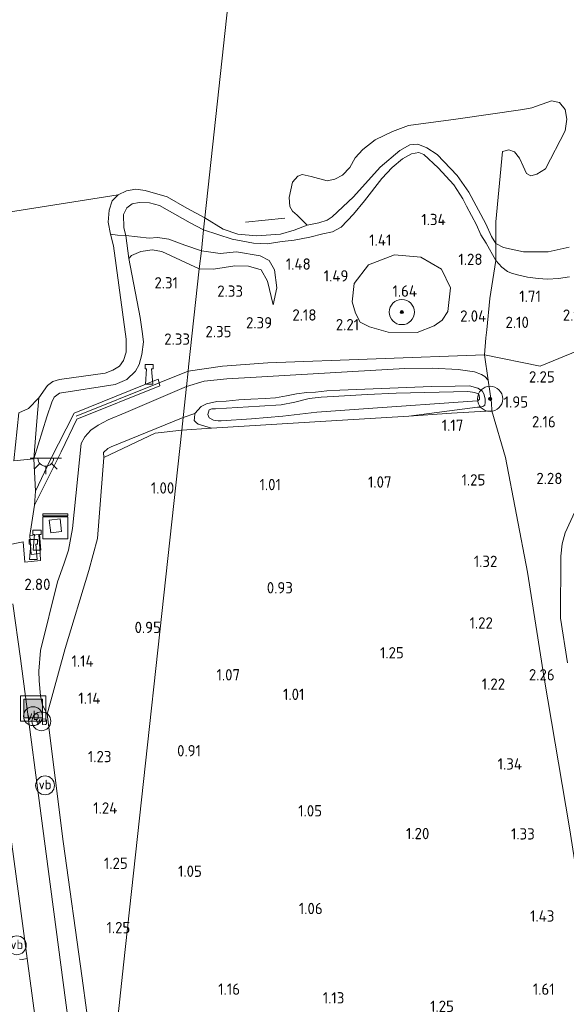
# Model space of a CAD drawing. Extents: x 130905 to 137824, y 412333 to 417928.
# Tile 21 of 256: x 131668 to 131755, y 413448 to 413605. Entities that reach past the tile are written whole.
import ezdxf
from ezdxf.enums import TextEntityAlignment as Align

# ---------------------------------------------------------------- set-up
doc = ezdxf.new("R2010")
doc.units = 0
for name, color, linetype, lineweight in [('B-ME-GR-BOOM-S', 90, 'Continuous', 25), ('B-ME-GR-GRAS-GV', 60, 'Continuous', 13), ('B-ME-GR-RIET-GV', 120, 'Continuous', 13), ('B-ME-GR-STRUIK-GV', 90, 'Continuous', 13), ('B-ME-GW-OPHOGING_KRUIN-G', 90, 'Continuous', 18), ('B-ME-GW-TALUD_KRUIN-G', 90, 'Continuous', 18), ('B-ME-GW-TALUD_TEEN-G', 90, 'Continuous', 18), ('B-ME-IE-MEUBILAIR_WATERWEGMEUBILAIR-S', 150, 'Continuous', 25), ('B-ME-IE-MEUBILAIR_WATERWEGMEUBILAIR_AFMEERCONSTRUCTIE-G', 150, 'Continuous', 18), ('B-ME-IE-MEUBILAIR_WEGMEUBILAIR-S', 7, 'Continuous', 25), ('B-ME-IE-TERREINAFSCHEIDING_DOORGANG-G', 210, 'Continuous', 18), ('B-ME-IE-TERREINAFSCHEIDING_KUNSTMATIG_HEKWERK-G', 20, 'IE-TERREINAFSCHEIDING-KUNSTMATIG', 18), ('B-ME-KL-DATA-S', 90, 'Continuous', 25), ('B-ME-KL-ET_LS_OV_LICHTPUNT-S', 190, 'Continuous', 25), ('B-ME-OB-BEKLEDING_STEEN-GV', 30, 'Continuous', 18), ('B-ME-OB-BEKLEDING_STORTSTEEN-GV', 30, 'Continuous', 18), ('B-ME-OB-OEVERVOORZIENING-G', 7, 'Continuous', 18), ('B-ME-OG-WATER_HAVEN-GV', 170, 'Continuous', 18), ('B-ME-OG-WATER_RIVIER-GV', 130, 'Continuous', 18), ('B-ME-OG-WATER_SLOOT-G', 120, 'Continuous', 18), ('B-ME-OG-WATER_SLOOT-GV', 120, 'Continuous', 18), ('B-ME-VH-VERHARDING_ASFALT-GV', 252, 'Continuous', 18), ('B-ME-VH-VERHARDING_BETON-GV', 252, 'Continuous', 18), ('B-ME-VH-VERHARDING_HALFVERHARDING-GV', 252, 'Continuous', 18), ('B-ME-VH-VERHARDING_TEGEL-GV', 252, 'Continuous', 18), ('X-XX-AL-HOOGTELABEL-S', 7, 'Continuous', 25)]:
    doc.layers.add(name, color=color, linetype=linetype, lineweight=lineweight)
doc.styles.add('NLCS-ISO', font='NLCS-ISO.ttf')
doc.styles.add('NLCS-ISO-ANNOTATIVE-T18', font='NLCS-ISO.ttf', dxfattribs={"height": 1.8})
doc.linetypes.add('IE-TERREINAFSCHEIDING-KUNSTMATIG', pattern='A,4,[82,NLCS.SHX,S=0.75,R=90,X=0,Y=0],4,-2', length=10)

# ---------------------------------------------------------------- blocks, each defined once
blk = doc.blocks.new('SAL-HOOGTELABEL-SO')
at = {"color": 0, "linetype": 'ByBlock', "lineweight": -2, "style": 'NLCS-ISO-ANNOTATIVE-T18'}
blk.add_attdef('HOOGTE', text='', height=1.8, dxfattribs=at).set_placement((2.79, 0), align=Align.RIGHT)
blk = doc.blocks.new('SGR-BOOM_01-SO')
at = {"linetype": 'ByBlock', "lineweight": 18}
h = blk.add_hatch(color=0, dxfattribs=at)
h.dxf.hatch_style = 1
edge = h.paths.add_edge_path()
edge.add_arc((0, 0), 0.25, 0, 360)
at = {"color": 0, "linetype": 'ByBlock', "lineweight": 18}
for radius in [2, 0.25]:
    blk.add_circle((0, 0), radius, dxfattribs=at)
blk = doc.blocks.new('SKL-DATA_KAST-SO')
at = {"color": 0, "linetype": 'ByBlock', "lineweight": 18}
for points in [[(-2, 2), (2, 2), (2, 1.68), (-2, 1.68)], [(-2, 1.52), (2, 1.52), (2, -2), (-2, -2)]]:
    blk.add_lwpolyline(points, close=True, dxfattribs=at)
blk = doc.blocks.new('SIE-WEG_AFVALBAK-SO')
at = {"linetype": 'ByBlock', "lineweight": 18}
h = blk.add_hatch(color=0, dxfattribs=at)
h.dxf.hatch_style = 1
h.paths.add_polyline_path([(-1.5, -1.5), (1.5, -1.5), (1.5, 1.5), (-1.5, 1.5)])
at = {"color": 0, "linetype": 'ByBlock', "lineweight": 18}
for points in [[(-2, -2), (2, -2), (2, 2), (-2, 2)], [(-1.5, -1.5), (1.5, -1.5), (1.5, 1.5), (-1.5, 1.5)]]:
    blk.add_lwpolyline(points, close=True, dxfattribs=at)
blk = doc.blocks.new('SIE-WATER_BOLDER-SO')
at = {"color": 0, "linetype": 'ByBlock', "lineweight": 18}
blk.add_lwpolyline([(0.4, 0.87), (0.6, -1.59), (-0.6, -1.59), (-0.4, 0.87), (-0.65, 0.87), (-0.65, 1.59), (0.65, 1.59), (0.65, 0.87)], close=True, dxfattribs=at)
blk = doc.blocks.new('SIE-WEG_PAAL_VERKEERSBORD-SO')
at = {"color": 0, "linetype": 'ByBlock', "lineweight": 18}
blk.add_circle((0, 0), 1.5, dxfattribs=at)
at = {"color": 0, "linetype": 'ByBlock', "lineweight": 18, "style": 'NLCS-ISO'}
blk.add_text('vb', height=1.5, dxfattribs=at).set_placement((0, 0.13), align=Align.MIDDLE_CENTER)
blk = doc.blocks.new('SKL-ET_OV_LICHTPUNT-SO')
at = {"color": 0, "linetype": 'ByBlock', "lineweight": 18}
for points in [[(-1.25, 0), (-2.5, 0)], [(1.25, 0), (2.5, 0)], [(-0.92, -0.85), (-1.83, -1.7)], [(0, -1.25), (0, -2.5)], [(0.92, -0.85), (1.83, -1.7)]]:
    blk.add_lwpolyline(points, dxfattribs=at)
blk.add_lwpolyline([(0, 0), (1.25, 0, -1), (-1.25, 0)], format="xyb", close=True, dxfattribs=at)

msp = doc.modelspace()

# ---------------------------------------------------------------- linework, layer by layer
at = {"layer": 'B-ME-GR-GRAS-GV'}
for points in [[(131741.909, 413569.551, 1.084), (131743.451, 413566.799, 1.252), (131742.478, 413560.761, 1.685), (131741.996, 413555.79, 2.153), (131741.86, 413554.517, 2.23), (131741.62, 413551.809, 2.162), (131742.236, 413547.748, 2.072), (131741.677, 413548.339, 2.149), (131741.138, 413548.643, 2.153), (131740.066, 413549.108, 2.171), (131737.457, 413549.444, 2.173), (131733.392, 413549.66, 2.164), (131728.969, 413549.601, 2.194), (131720.732, 413549.134, 2.189), (131705.341, 413548.221, 2.226), (131700.698, 413547.976, 2.217), (131697.071, 413547.612, 2.208), (131694.272, 413546.758, 2.1), (131694.521, 413549.179, 2.11), (131694.61, 413549.872, 2.137), (131696.317, 413565.466, 1.966), (131698.584, 413565.436, 2.016), (131701.947, 413565.95, 2.079), (131704.111, 413565.9, 2.079), (131706.127, 413565.328, 2.104), (131707.155, 413563.503, 2.129), (131708.058, 413559.733, 2.229), (131708.646, 413562.431, 1.791), (131708.257, 413565.29, 1.616), (131707.426, 413566.813, 1.491), (131705.962, 413567.532, 1.391), (131702.227, 413568.166, 1.454), (131699.622, 413567.896, 1.441), (131696.645, 413568.322, 1.252), (131696.976, 413571.67, 1.225), (131701.528, 413570.184, 1.243), (131704.937, 413569.537, 1.174), (131707.159, 413569.458, 1.217), (131708.421, 413569.653, 1.352), (131709.478, 413569.817, 1.229), (131711.381, 413570.056, 1.203), (131713.867, 413570.533, 1.265), (131715.925, 413571.021, 1.374), (131717.503, 413571.362, 1.281), (131718.836, 413572.082, 1.365), (131720.817, 413574.154, 1.318), (131722.581, 413576.276, 1.268), (131725.307, 413579.834, 1.371), (131726.969, 413581.577, 1.222), (131728.62, 413582.99, 1.154), (131730.053, 413583.779, 1.068), (131731.212, 413583.99, 1.03), (131731.981, 413583.635, 0.98), (131734.267, 413581.536, 0.948), (131736.756, 413578.829, 0.953), (131738.186, 413576.62, 1.087), (131738.754, 413575.451, 1.11), (131740.344, 413572.48, 1.031), (131741.069, 413570.897, 1.057)], [(131696.976, 413571.67, 1.225), (131696.645, 413568.322, 1.252), (131694, 413569.216, 1.402), (131691.492, 413570.175, 1.427), (131689.652, 413570.434, 1.415), (131688.363, 413570.362, 1.39), (131684.65, 413570.778, 1.598), (131684.314, 413571.971, 1.485), (131684.255, 413574.099, 1.325), (131684.805, 413575.203, 1.313), (131685.651, 413575.799, 1.263), (131686.75, 413576.035, 1.225), (131688.423, 413575.95, 1.175), (131689.987, 413575.561, 1.113), (131694.857, 413572.814, 1.275)], [(131684.65, 413570.778, 1.598), (131688.363, 413570.362, 1.39), (131689.652, 413570.434, 1.415), (131691.492, 413570.175, 1.427), (131694, 413569.216, 1.402), (131696.645, 413568.322, 1.252), (131696.317, 413565.466, 1.966), (131690.355, 413568.252, 2.125), (131688.828, 413568.479, 2.125), (131687.036, 413568.211, 2.133), (131685.545, 413567.62, 1.954), (131685.111, 413567.106, 1.941)], [(131696.645, 413568.322, 1.252), (131699.622, 413567.896, 1.441), (131702.227, 413568.166, 1.454), (131705.962, 413567.532, 1.391), (131707.426, 413566.813, 1.491), (131708.257, 413565.29, 1.616), (131708.646, 413562.431, 1.791), (131708.058, 413559.733, 2.229), (131707.155, 413563.503, 2.129), (131706.127, 413565.328, 2.104), (131704.111, 413565.9, 2.079), (131701.947, 413565.95, 2.079), (131698.584, 413565.436, 2.016), (131696.317, 413565.466, 1.966)], [(131720.605, 413560.227, 1.792), (131721.121, 413558.414, 2.055), (131721.897, 413557.005, 2.205), (131723.36, 413556.23, 2.192), (131726.316, 413555.398, 2.392), (131730.941, 413555.324, 2.217), (131733.621, 413556.389, 2.155), (131734.908, 413557.305, 1.967), (131735.817, 413558.663, 1.767), (131736.259, 413562.448, 1.567), (131734.824, 413565.433, 1.467), (131731.53, 413567.345, 1.43), (131727.333, 413567.705, 1.405), (131723.205, 413566.126, 1.405), (131720.913, 413563.16, 1.605)], [(131742.236, 413547.748, 2.072), (131742.725, 413544.145, 1.909), (131742.817, 413542.908, 1.846), (131736.398, 413542.534, 1.371), (131729.636, 413542.053, 1.163), (131740.537, 413543.484, 1.258), (131740.916, 413543.496, 1.258), (131741.355, 413543.571, 1.253), (131741.688, 413543.811, 1.253), (131741.735, 413544.197, 1.244), (131741.726, 413544.753, 1.203), (131741.586, 413545.448, 1.199), (131741.296, 413546.013, 1.19), (131740.56, 413546.514, 1.185), (131739.28, 413546.863, 1.154), (131736.999, 413546.82, 1.045), (131733.227, 413546.734, 1.036), (131718.667, 413546.18, 1.027), (131716.567, 413546.087, 1.031), (131714.756, 413545.839, 1.031), (131713.427, 413545.792, 0.994), (131711.739, 413545.595, 1.061), (131710.182, 413545.261, 1.04), (131708.43, 413544.933, 0.995), (131706.799, 413544.854, 1.065), (131704.522, 413544.755, 1.106), (131702.59, 413544.649, 1.135), (131700.595, 413544.449, 1.018), (131699.094, 413544.398, 1.018), (131697.474, 413544.008, 1.018), (131696.596, 413543.586, 1.018), (131695.605, 413542.438, 0.918), (131693.736, 413541.815, 0.82), (131694.272, 413546.758, 2.1), (131697.071, 413547.612, 2.208), (131700.698, 413547.976, 2.217), (131705.341, 413548.221, 2.226), (131720.732, 413549.134, 2.189), (131728.969, 413549.601, 2.194), (131733.392, 413549.66, 2.164), (131737.457, 413549.444, 2.173), (131740.066, 413549.108, 2.171), (131741.138, 413548.643, 2.153), (131741.677, 413548.339, 2.149)], [(131675.01, 413505.092, 1.221), (131672.15, 413494.626, 2.14), (131671.397, 413496.069, 2.336), (131671.054, 413497.533, 2.385), (131670.867, 413499.957, 2.384), (131670.802, 413501.479, 2.352), (131671.088, 413504.781, 2.38), (131673.755, 413515.663, 2.545), (131674.793, 413518.475, 2.478), (131675.503, 413520.748, 2.428), (131676.168, 413524.148, 2.458), (131677.553, 413537.674, 2.211), (131678.144, 413538.765, 2.186), (131679.073, 413539.825, 2.149), (131680.225, 413540.606, 2.133), (131681.817, 413541.46, 2.124), (131684.64, 413542.644, 2.124), (131694.272, 413546.758, 2.1), (131693.736, 413541.815, 0.82), (131682.317, 413537.143, 1.075), (131681.759, 413536.895, 1.079), (131681.088, 413536.261, 1.083), (131681.166, 413535.463, 1.141), (131680.141, 413522.595, 1.148), (131678.774, 413517.495, 1.132)], [(131741.296, 413546.013, 1.19), (131741.586, 413545.448, 1.199), (131741.726, 413544.753, 1.203), (131741.735, 413544.197, 1.244), (131741.688, 413543.811, 1.253), (131741.355, 413543.571, 1.253), (131740.916, 413543.496, 1.258), (131740.537, 413543.484, 1.258), (131729.636, 413542.053, 1.163), (131716.435, 413541.223, 1.059), (131698.258, 413540.126, 0.977), (131696.128, 413540.791, 0.905), (131695.841, 413541.006, 0.909), (131695.521, 413541.356, 0.9), (131695.533, 413541.714, 0.918), (131695.605, 413542.438, 0.918), (131696.596, 413543.586, 1.018), (131697.474, 413544.008, 1.018), (131699.094, 413544.398, 1.018), (131700.595, 413544.449, 1.018), (131702.59, 413544.649, 1.135), (131704.522, 413544.755, 1.106), (131706.799, 413544.854, 1.065), (131708.43, 413544.933, 0.995), (131710.182, 413545.261, 1.04), (131711.739, 413545.595, 1.061), (131713.427, 413545.792, 0.994), (131714.756, 413545.839, 1.031), (131716.567, 413546.087, 1.031), (131718.667, 413546.18, 1.027), (131733.227, 413546.734, 1.036), (131736.999, 413546.82, 1.045), (131739.28, 413546.863, 1.154), (131740.56, 413546.514, 1.185)], [(131698.566, 413541.404, 0.642), (131699.333, 413541.292, 0.642), (131699.769, 413541.295, 0.642), (131704.584, 413541.627, 0.642), (131709.563, 413542.057, 0.642), (131715.004, 413542.651, 0.642), (131723.174, 413543.27, 0.642), (131739.728, 413544.4, 0.642), (131740.57, 413544.503, 0.642), (131740.824, 413544.728, 0.642), (131740.866, 413545.015, 0.642), (131740.735, 413545.532, 0.642), (131740.105, 413545.827, 0.642), (131739.015, 413545.971, 0.642), (131727.578, 413545.689, 0.642), (131722.984, 413545.484, 0.642), (131717.599, 413545.172, 0.642), (131715.657, 413545.068, 0.642), (131713.76, 413544.824, 0.642), (131711.503, 413544.256, 0.642), (131709.346, 413543.815, 0.642), (131705.882, 413543.631, 0.642), (131698.899, 413543.203, 0.642), (131698.32, 413543.188, 0.642), (131697.9, 413543.02, 0.642), (131697.646, 413542.307, 0.642), (131697.897, 413541.774, 0.642)], [(131689.326, 413539.34, 0.876), (131681.166, 413535.463, 1.141), (131681.088, 413536.261, 1.083), (131681.759, 413536.895, 1.079), (131682.317, 413537.143, 1.075), (131693.736, 413541.815, 0.82), (131693.518, 413539.809, 0.791)], [(131698.258, 413540.126, 0.977), (131693.518, 413539.809, 0.791), (131693.736, 413541.815, 0.82), (131695.605, 413542.438, 0.918), (131695.533, 413541.714, 0.918), (131695.521, 413541.356, 0.9), (131695.841, 413541.006, 0.909), (131696.128, 413540.791, 0.905)], [(131684.285, 413454.748, 1.184), (131681.215, 413425.991, 2.188), (131680.44, 413432.271, 2.221), (131677.681, 413452.618, 2.335), (131674.693, 413474.36, 2.307), (131672.15, 413494.626, 2.14), (131675.01, 413505.092, 1.221), (131678.774, 413517.495, 1.132), (131680.141, 413522.595, 1.148), (131681.166, 413535.463, 1.141), (131689.326, 413539.34, 0.876), (131693.518, 413539.809, 0.791)], [(131672.475, 413525.472, 2.465), (131672.719, 413523.505, 2.489), (131674.421, 413523.716, 2.481), (131674.177, 413525.682, 2.449)]]:
    msp.add_polyline3d(points, close=True, dxfattribs=at)
for points in [[(131755.137, 413564.204, 1.565), (131753.384, 413563.936, 1.556), (131751.641, 413563.822, 1.502), (131750.158, 413563.951, 1.479), (131748.45, 413564.152, 1.484), (131746.858, 413564.505, 1.529), (131745.936, 413564.791, 1.52), (131745.295, 413565.059, 1.457), (131744.38, 413565.736, 1.434), (131743.451, 413566.799, 1.252), (131743.458, 413569.491, 0.9), (131744.652, 413568.871, 0.9), (131747.86, 413568.158, 0.9), (131751.769, 413568.169, 0.9), (131755.069, 413568.935, 0.9)], [(131665.478, 413521.492, 2.345), (131668.331, 413522.035, 2.502), (131668.606, 413518.811, 2.627), (131671.096, 413519.059, 2.635), (131671.019, 413520.184, 2.637), (131670.813, 413523.196, 2.643), (131669.367, 413523.064, 2.542), (131670.1, 413527.871, 2.324), (131674.381, 413536.374, 2.25), (131676.869, 413541.573, 2.233), (131690.053, 413546.874, 2.176), (131689.931, 413547.343, 2.167), (131689.78, 413547.925, 2.157), (131676.421, 413542.54, 2.212), (131672.662, 413535.14, 2.282), (131670.301, 413530.131, 2.315), (131670.035, 413535.238, 1.877), (131672.094, 413541.932, 2.067), (131672.874, 413544.285, 1.923), (131673.268, 413545.062, 1.923), (131674.103, 413545.68, 1.81), (131682.917, 413547.086, 2.012), (131684.79, 413547.897, 1.891), (131686.179, 413549.194, 1.895), (131686.751, 413550.246, 2.033), (131687.205, 413551.841, 2.078), (131687.439, 413553.878, 2.05), (131687.251, 413555.529, 2.071), (131686.906, 413557.722, 2.101), (131685.111, 413567.106, 1.941), (131685.545, 413567.62, 1.954), (131687.036, 413568.211, 2.133), (131688.828, 413568.479, 2.125), (131690.355, 413568.252, 2.125), (131696.317, 413565.466, 1.966), (131694.61, 413549.872, 2.137), (131694.521, 413549.179, 2.11), (131694.272, 413546.758, 2.1), (131684.64, 413542.644, 2.124), (131681.817, 413541.46, 2.124), (131680.225, 413540.606, 2.133), (131679.073, 413539.825, 2.149), (131678.144, 413538.765, 2.186), (131677.553, 413537.674, 2.211), (131676.168, 413524.148, 2.458), (131675.503, 413520.748, 2.428), (131674.793, 413518.475, 2.478), (131673.755, 413515.663, 2.545), (131671.088, 413504.781, 2.38), (131670.802, 413501.479, 2.352), (131670.867, 413499.957, 2.384), (131671.054, 413497.533, 2.385), (131671.397, 413496.069, 2.336), (131672.15, 413494.626, 2.14), (131674.693, 413474.36, 2.307), (131677.681, 413452.618, 2.335), (131680.44, 413432.271, 2.221)], [(131755.152, 413476.58, 2.407), (131751.115, 413500.341, 2.336), (131748.449, 413517.219, 2.213), (131744.984, 413535.453, 2.217), (131742.817, 413542.908, 1.846), (131742.725, 413544.145, 1.909), (131742.236, 413547.748, 2.072), (131741.62, 413551.809, 2.162), (131741.86, 413554.517, 2.23), (131741.996, 413555.79, 2.153), (131742.478, 413560.761, 1.685), (131743.451, 413566.799, 1.252), (131744.38, 413565.736, 1.434), (131745.295, 413565.059, 1.457), (131745.936, 413564.791, 1.52), (131746.858, 413564.505, 1.529), (131748.45, 413564.152, 1.484), (131750.158, 413563.951, 1.479), (131751.641, 413563.822, 1.502), (131753.384, 413563.936, 1.556), (131755.137, 413564.204, 1.565)], [(131681.215, 413425.991, 2.188), (131684.285, 413454.748, 1.184), (131693.518, 413539.809, 0.791), (131698.258, 413540.126, 0.977), (131716.435, 413541.223, 1.059), (131729.636, 413542.053, 1.163), (131736.398, 413542.534, 1.371), (131742.817, 413542.908, 1.846), (131744.984, 413535.453, 2.217), (131748.449, 413517.219, 2.213), (131751.115, 413500.341, 2.336), (131755.152, 413476.58, 2.407)], [(131754.818, 413502.811, 2.189), (131753.695, 413509.931, 2.18), (131753.757, 413519.789, 2.14), (131753.989, 413521.725, 2.108), (131754.435, 413523.506, 2.004), (131757.15, 413529.367, 1.886)], [(131757.15, 413529.367, 1.886), (131754.435, 413523.506, 2.004), (131753.989, 413521.725, 2.108), (131753.757, 413519.789, 2.14), (131753.695, 413509.931, 2.18), (131754.818, 413502.811, 2.189)], [(131676.292, 413439.936, 2.574), (131671.962, 413472.395, 2.554), (131667.899, 413503.482, 2.505), (131666.664, 413512.17, 2.611)], [(131665.78, 413479.463, 2.615), (131667.907, 413463.731, 2.611), (131668.971, 413455.745, 2.615), (131668.167, 413455.596, 2.457), (131667.75, 413455.659, 2.449)]]:
    msp.add_polyline3d(points, dxfattribs=at)
at = {"layer": 'B-ME-GR-RIET-GV'}
msp.add_polyline3d([(131754.465, 413587.424, 0.9), (131751.322, 413581.379, 0.9), (131749.981, 413580.52, 0.9), (131749.007, 413580.258, 0.9), (131748.298, 413580.627, 0.9), (131747.777, 413581.789, 0.9), (131747.225, 413583.077, 0.9), (131746.393, 413584.064, 0.9), (131745.501, 413584.403, 0.9), (131744.504, 413584.129, 0.9), (131743.453, 413572.955, 0.9), (131743.458, 413569.491, 0.9), (131742.732, 413570.614, 0.9), (131741.868, 413572.628, 0.9), (131739.148, 413577.683, 0.9), (131737.318, 413580.313, 0.9), (131734.091, 413583.637, 0.9), (131732.499, 413584.745, 0.9), (131731.053, 413585.303, 0.9), (131729.798, 413585.218, 0.9), (131728.192, 413584.322, 0.9), (131725.076, 413581.671, 0.9), (131720.795, 413576.95, 0.9), (131717.438, 413573.735, 0.9), (131716.65, 413573.195, 0.9), (131715.296, 413572.783, 0.9), (131713.464, 413572.427, 0.9), (131711.85, 413574.032, 0.9), (131711.135, 413574.652, 0.9), (131710.696, 413575.402, 0.9), (131710.58, 413576.84, 0.9), (131711.102, 413579.254, 0.9), (131711.977, 413580.203, 0.9), (131712.644, 413580.461, 0.9), (131714.117, 413580.143, 0.9), (131716.642, 413579.449, 0.9), (131717.832, 413579.729, 0.9), (131719.054, 413580.362, 0.9), (131720.221, 413581.589, 0.9), (131721.064, 413583.142, 0.9), (131722.301, 413584.458, 0.9), (131724.283, 413585.985, 0.9), (131727.001, 413587.325, 0.9), (131729.54, 413588.27, 0.9), (131737.057, 413589.285, 0.9), (131747.753, 413590.844, 0.9), (131749.149, 413591.109, 0.9), (131752.294, 413592.2, 0.9), (131753.575, 413591.932, 0.9), (131754.438, 413590.819, 0.9), (131754.745, 413589.274, 0.9)], close=True, dxfattribs=at)
at = {"layer": 'B-ME-GR-STRUIK-GV'}
msp.add_polyline3d([(131733.621, 413556.389, 2.155), (131730.941, 413555.324, 2.217), (131726.316, 413555.398, 2.392), (131723.36, 413556.23, 2.192), (131721.897, 413557.005, 2.205), (131721.121, 413558.414, 2.055), (131720.605, 413560.227, 1.792), (131720.913, 413563.16, 1.605), (131723.205, 413566.126, 1.405), (131727.333, 413567.705, 1.405), (131731.53, 413567.345, 1.43), (131734.824, 413565.433, 1.467), (131736.259, 413562.448, 1.567), (131735.817, 413558.663, 1.767), (131734.908, 413557.305, 1.967)], close=True, dxfattribs=at)
at = {"layer": 'B-ME-GW-OPHOGING_KRUIN-G'}
for points in [[(131694.521, 413549.179, 2.11), (131699.999, 413549.999, 2.402), (131707.216, 413550.523, 2.312), (131741.62, 413551.809, 2.162), (131750.51, 413549.998, 2.248), (131770.343, 413558.179, 2.113), (131784.164, 413562.681, 2.097), (131808.671, 413568.087, 1.947), (131831.401, 413572.619, 1.937), (131854.131, 413577.152, 1.927), (131877.2, 413581.57, 2), (131900.27, 413585.988, 2.072), (131925.262, 413591.27, 2.05), (131950.254, 413596.553, 2.027), (131974.151, 413583.666, 2.02), (131998.049, 413570.78, 2.013), (132029.472, 413553.158, 2.226), (132039.169, 413549.318, 2.251), (132047.845, 413546.15, 2.138)], [(131694.521, 413549.179, 2.11), (131689.931, 413547.343, 2.167), (131676.729, 413542.062, 2.225)]]:
    msp.add_polyline3d(points, dxfattribs=at)
at = {"layer": 'B-ME-GW-TALUD_KRUIN-G'}
for points in [[(131696.976, 413571.67, 1.225), (131701.528, 413570.184, 1.243), (131704.937, 413569.537, 1.174), (131707.159, 413569.458, 1.217), (131708.421, 413569.653, 1.352), (131709.478, 413569.817, 1.229), (131711.381, 413570.056, 1.203), (131713.867, 413570.533, 1.265), (131715.925, 413571.021, 1.374), (131717.503, 413571.362, 1.281), (131718.836, 413572.082, 1.365), (131720.817, 413574.154, 1.318), (131722.581, 413576.276, 1.268), (131725.307, 413579.834, 1.371), (131726.969, 413581.577, 1.222), (131728.62, 413582.99, 1.154), (131730.053, 413583.779, 1.068), (131731.212, 413583.99, 1.03), (131731.981, 413583.635, 0.98), (131734.267, 413581.536, 0.948), (131736.756, 413578.829, 0.953), (131738.186, 413576.62, 1.087), (131738.754, 413575.451, 1.11), (131740.344, 413572.48, 1.031), (131741.069, 413570.897, 1.057), (131741.909, 413569.551, 1.084), (131743.451, 413566.799, 1.252), (131744.38, 413565.736, 1.434), (131745.295, 413565.059, 1.457), (131745.936, 413564.791, 1.52), (131746.858, 413564.505, 1.529), (131748.45, 413564.152, 1.484), (131750.158, 413563.951, 1.479), (131751.641, 413563.822, 1.502), (131753.384, 413563.936, 1.556), (131755.137, 413564.204, 1.565)], [(131696.976, 413571.67, 1.225), (131694.857, 413572.814, 1.275), (131689.987, 413575.561, 1.113), (131688.423, 413575.95, 1.175), (131686.75, 413576.035, 1.225), (131685.651, 413575.799, 1.263), (131684.805, 413575.203, 1.313), (131684.255, 413574.099, 1.325), (131684.314, 413571.971, 1.485), (131684.65, 413570.778, 1.598)], [(131696.317, 413565.466, 1.966), (131690.355, 413568.252, 2.125), (131688.828, 413568.479, 2.125), (131687.036, 413568.211, 2.133), (131685.545, 413567.62, 1.954), (131685.111, 413567.106, 1.941), (131686.906, 413557.722, 2.101), (131687.251, 413555.529, 2.071), (131687.439, 413553.878, 2.05), (131687.205, 413551.841, 2.078), (131686.751, 413550.246, 2.033), (131686.179, 413549.194, 1.895), (131684.79, 413547.897, 1.891), (131682.917, 413547.086, 2.012), (131674.103, 413545.68, 1.81), (131673.268, 413545.062, 1.923), (131672.874, 413544.285, 1.923), (131672.094, 413541.932, 2.067), (131670.035, 413535.238, 1.877)], [(131708.058, 413559.733, 2.229), (131707.155, 413563.503, 2.129), (131706.127, 413565.328, 2.104), (131704.111, 413565.9, 2.079), (131701.947, 413565.95, 2.079), (131698.584, 413565.436, 2.016), (131696.317, 413565.466, 1.966)], [(131694.272, 413546.758, 2.1), (131697.071, 413547.612, 2.208), (131700.698, 413547.976, 2.217), (131705.341, 413548.221, 2.226), (131720.732, 413549.134, 2.189), (131728.969, 413549.601, 2.194), (131733.392, 413549.66, 2.164), (131737.457, 413549.444, 2.173), (131740.066, 413549.108, 2.171), (131741.138, 413548.643, 2.153), (131741.677, 413548.339, 2.149), (131742.236, 413547.748, 2.072)], [(131672.15, 413494.626, 2.14), (131671.397, 413496.069, 2.336), (131671.054, 413497.533, 2.385), (131670.867, 413499.957, 2.384), (131670.802, 413501.479, 2.352), (131671.088, 413504.781, 2.38), (131673.755, 413515.663, 2.545), (131674.793, 413518.475, 2.478), (131675.503, 413520.748, 2.428), (131676.168, 413524.148, 2.458), (131677.553, 413537.674, 2.211), (131678.144, 413538.765, 2.186), (131679.073, 413539.825, 2.149), (131680.225, 413540.606, 2.133), (131681.817, 413541.46, 2.124), (131684.64, 413542.644, 2.124), (131694.272, 413546.758, 2.1)], [(131754.818, 413502.811, 2.189), (131753.695, 413509.931, 2.18), (131753.757, 413519.789, 2.14), (131753.989, 413521.725, 2.108), (131754.435, 413523.506, 2.004), (131757.15, 413529.367, 1.886)]]:
    msp.add_polyline3d(points, dxfattribs=at)
at = {"layer": 'B-ME-GW-TALUD_TEEN-G'}
for points in [[(131696.645, 413568.322, 1.252), (131694, 413569.216, 1.402), (131691.492, 413570.175, 1.427), (131689.652, 413570.434, 1.415), (131688.363, 413570.362, 1.39), (131684.65, 413570.778, 1.598)], [(131708.058, 413559.733, 2.229), (131708.646, 413562.431, 1.791), (131708.257, 413565.29, 1.616), (131707.426, 413566.813, 1.491), (131705.962, 413567.532, 1.391), (131702.227, 413568.166, 1.454), (131699.622, 413567.896, 1.441), (131696.645, 413568.322, 1.252)], [(131670.035, 413535.238, 1.877), (131670.506, 413541.233, 1.165), (131670.791, 413544.975, 0.9)], [(131681.166, 413535.463, 1.141), (131681.088, 413536.261, 1.083), (131681.759, 413536.895, 1.079), (131682.317, 413537.143, 1.075), (131693.736, 413541.815, 0.82)], [(131693.736, 413541.815, 0.82), (131695.605, 413542.438, 0.918)], [(131681.166, 413535.463, 1.141), (131680.141, 413522.595, 1.148), (131678.774, 413517.495, 1.132), (131675.01, 413505.092, 1.221), (131672.15, 413494.626, 2.14)]]:
    msp.add_polyline3d(points, dxfattribs=at)
at = {"layer": 'B-ME-IE-MEUBILAIR_WATERWEGMEUBILAIR_AFMEERCONSTRUCTIE-G'}
msp.add_polyline3d([(131703.682, 413572.883, 3.015), (131709.891, 413573.552, 3.015)], dxfattribs=at)
at = {"layer": 'B-ME-IE-TERREINAFSCHEIDING_DOORGANG-G'}
msp.add_polyline3d([(131742.236, 413547.748, 2.072), (131741.62, 413551.809, 2.162)], dxfattribs=at)
at = {"layer": 'B-ME-IE-TERREINAFSCHEIDING_KUNSTMATIG_HEKWERK-G'}
for points in [[(131741.62, 413551.809, 2.162), (131741.86, 413554.517, 2.23), (131741.996, 413555.79, 2.153), (131742.478, 413560.761, 1.685), (131743.451, 413566.799, 1.252), (131743.458, 413569.491, 0.9), (131743.453, 413572.955, 0.9), (131744.504, 413584.129, 0.9)], [(131742.236, 413547.748, 2.072), (131742.725, 413544.145, 1.909), (131742.817, 413542.908, 1.846), (131736.398, 413542.534, 1.371), (131729.636, 413542.053, 1.163)], [(131681.166, 413535.463, 1.141), (131689.326, 413539.34, 0.876), (131693.518, 413539.809, 0.791)], [(131698.258, 413540.126, 0.977), (131693.518, 413539.809, 0.791)], [(131744.984, 413535.453, 2.217), (131748.449, 413517.219, 2.213), (131751.115, 413500.341, 2.336), (131755.152, 413476.58, 2.407), (131758.548, 413454.859, 2.429), (131762.707, 413430.932, 2.379), (131766.702, 413407.281, 2.512), (131769.651, 413389.299, 2.601), (131773.371, 413366.344, 2.705), (131774.465, 413361.408, 2.822)], [(131681.215, 413425.991, 2.188), (131680.44, 413432.271, 2.221), (131677.681, 413452.618, 2.335), (131674.693, 413474.36, 2.307), (131672.15, 413494.626, 2.14)]]:
    msp.add_polyline3d(points, dxfattribs=at)
at = {"layer": 'B-ME-OB-BEKLEDING_STEEN-GV'}
msp.add_polyline3d([(131672.094, 413541.932, 2.067), (131670.035, 413535.238, 1.877), (131670.506, 413541.233, 1.165), (131670.791, 413544.975, 0.9), (131672.182, 413546.925, 0.9), (131673.05, 413547.531, 0.9), (131674.073, 413547.872, 0.9), (131681.333, 413548.899, 0.9), (131682.586, 413549.348, 0.9), (131683.65, 413550.018, 0.9), (131684.263, 413550.87, 0.9), (131684.704, 413552.205, 0.9), (131684.673, 413554.302, 0.9), (131683.529, 413562.888, 0.9), (131682.673, 413569.13, 0.9), (131682.192, 413570.987, 0.9), (131683.327, 413570.837, 1.229), (131684.65, 413570.778, 1.598), (131685.111, 413567.106, 1.941), (131686.906, 413557.722, 2.101), (131687.251, 413555.529, 2.071), (131687.439, 413553.878, 2.05), (131687.205, 413551.841, 2.078), (131686.751, 413550.246, 2.033), (131686.179, 413549.194, 1.895), (131684.79, 413547.897, 1.891), (131682.917, 413547.086, 2.012), (131674.103, 413545.68, 1.81), (131673.268, 413545.062, 1.923), (131672.874, 413544.285, 1.923)], close=True, dxfattribs=at)
at = {"layer": 'B-ME-OB-BEKLEDING_STORTSTEEN-GV'}
for points in [[(131732.499, 413584.745, 0.9), (131734.091, 413583.637, 0.9), (131737.318, 413580.313, 0.9), (131739.148, 413577.683, 0.9), (131741.868, 413572.628, 0.9), (131742.732, 413570.614, 0.9), (131743.458, 413569.491, 0.9), (131743.451, 413566.799, 1.252), (131741.909, 413569.551, 1.084), (131741.069, 413570.897, 1.057), (131740.344, 413572.48, 1.031), (131738.754, 413575.451, 1.11), (131738.186, 413576.62, 1.087), (131736.756, 413578.829, 0.953), (131734.267, 413581.536, 0.948), (131731.981, 413583.635, 0.98), (131731.212, 413583.99, 1.03), (131730.053, 413583.779, 1.068), (131728.62, 413582.99, 1.154), (131726.969, 413581.577, 1.222), (131725.307, 413579.834, 1.371), (131722.581, 413576.276, 1.268), (131720.817, 413574.154, 1.318), (131718.836, 413572.082, 1.365), (131717.503, 413571.362, 1.281), (131715.925, 413571.021, 1.374), (131713.867, 413570.533, 1.265), (131711.381, 413570.056, 1.203), (131709.478, 413569.817, 1.229), (131708.421, 413569.653, 1.352), (131707.159, 413569.458, 1.217), (131704.937, 413569.537, 1.174), (131701.528, 413570.184, 1.243), (131696.976, 413571.67, 1.225), (131697.183, 413573.571, 0.9), (131700.127, 413571.804, 0.9), (131702.445, 413571.009, 0.9), (131705.401, 413570.712, 0.9), (131709.225, 413570.965, 0.9), (131711.383, 413571.643, 0.9), (131713.464, 413572.427, 0.9), (131715.296, 413572.783, 0.9), (131716.65, 413573.195, 0.9), (131717.438, 413573.735, 0.9), (131720.795, 413576.95, 0.9), (131725.076, 413581.671, 0.9), (131728.192, 413584.322, 0.9), (131729.798, 413585.218, 0.9), (131731.053, 413585.303, 0.9)], [(131691.22, 413576.93, 0.9), (131694.357, 413575.113, 0.9), (131697.183, 413573.571, 0.9), (131696.976, 413571.67, 1.225), (131694.857, 413572.814, 1.275), (131689.987, 413575.561, 1.113), (131688.423, 413575.95, 1.175), (131686.75, 413576.035, 1.225), (131685.651, 413575.799, 1.263), (131684.805, 413575.203, 1.313), (131684.255, 413574.099, 1.325), (131684.314, 413571.971, 1.485), (131684.65, 413570.778, 1.598), (131683.327, 413570.837, 1.229), (131682.192, 413570.987, 0.9), (131681.826, 413572.899, 0.9), (131681.996, 413574.81, 0.9), (131682.476, 413576.303, 0.9), (131683.42, 413577.226, 0.9), (131684.723, 413577.868, 0.9), (131686.223, 413578.152, 0.9), (131687.71, 413577.924, 0.9)], [(131670.035, 413535.238, 1.877), (131666.843, 413534.955, 1.889), (131667.636, 413542.587, 0.9), (131669.144, 413543.269, 0.9), (131670.791, 413544.975, 0.9), (131670.506, 413541.233, 1.165)]]:
    msp.add_polyline3d(points, close=True, dxfattribs=at)
at = {"layer": 'B-ME-OB-OEVERVOORZIENING-G'}
for points in [[(131755.069, 413568.935, 0.9), (131751.769, 413568.169, 0.9), (131747.86, 413568.158, 0.9), (131744.652, 413568.871, 0.9), (131743.458, 413569.491, 0.9), (131742.732, 413570.614, 0.9), (131741.868, 413572.628, 0.9), (131739.148, 413577.683, 0.9), (131737.318, 413580.313, 0.9), (131734.091, 413583.637, 0.9), (131732.499, 413584.745, 0.9), (131731.053, 413585.303, 0.9), (131729.798, 413585.218, 0.9), (131728.192, 413584.322, 0.9), (131725.076, 413581.671, 0.9), (131720.795, 413576.95, 0.9), (131717.438, 413573.735, 0.9), (131716.65, 413573.195, 0.9), (131715.296, 413572.783, 0.9), (131713.464, 413572.427, 0.9), (131711.383, 413571.643, 0.9), (131709.225, 413570.965, 0.9), (131705.401, 413570.712, 0.9), (131702.445, 413571.009, 0.9), (131700.127, 413571.804, 0.9), (131697.183, 413573.571, 0.9)], [(131697.183, 413573.571, 0.9), (131694.357, 413575.113, 0.9), (131691.22, 413576.93, 0.9), (131687.71, 413577.924, 0.9), (131686.223, 413578.152, 0.9), (131684.723, 413577.868, 0.9), (131683.42, 413577.226, 0.9), (131682.476, 413576.303, 0.9), (131681.996, 413574.81, 0.9), (131681.826, 413572.899, 0.9), (131682.192, 413570.987, 0.9), (131682.673, 413569.13, 0.9), (131683.529, 413562.888, 0.9), (131684.673, 413554.302, 0.9), (131684.704, 413552.205, 0.9), (131684.263, 413550.87, 0.9), (131683.65, 413550.018, 0.9), (131682.586, 413549.348, 0.9), (131681.333, 413548.899, 0.9), (131674.073, 413547.872, 0.9), (131673.05, 413547.531, 0.9), (131672.182, 413546.925, 0.9), (131670.791, 413544.975, 0.9), (131669.144, 413543.269, 0.9), (131667.636, 413542.587, 0.9)]]:
    msp.add_polyline3d(points, dxfattribs=at)
at = {"layer": 'B-ME-OG-WATER_HAVEN-GV'}
msp.add_polyline3d([(131642.479, 413570.782, 0.9), (131683.42, 413577.226, 0.9), (131682.476, 413576.303, 0.9), (131681.996, 413574.81, 0.9), (131681.826, 413572.899, 0.9), (131682.192, 413570.987, 0.9), (131682.673, 413569.13, 0.9), (131683.529, 413562.888, 0.9), (131684.673, 413554.302, 0.9), (131684.704, 413552.205, 0.9), (131684.263, 413550.87, 0.9), (131683.65, 413550.018, 0.9), (131682.586, 413549.348, 0.9), (131681.333, 413548.899, 0.9), (131674.073, 413547.872, 0.9), (131673.05, 413547.531, 0.9), (131672.182, 413546.925, 0.9), (131670.791, 413544.975, 0.9), (131669.144, 413543.269, 0.9), (131667.636, 413542.587, 0.9)], dxfattribs=at)
at = {"layer": 'B-ME-OG-WATER_RIVIER-GV'}
for points in [[(131720.948, 413792.513, 0.9), (131697.183, 413573.571, 0.9), (131694.357, 413575.113, 0.9), (131691.22, 413576.93, 0.9), (131687.71, 413577.924, 0.9), (131686.223, 413578.152, 0.9), (131684.723, 413577.868, 0.9), (131683.42, 413577.226, 0.9), (131642.479, 413570.782, 0.9)], [(131755.069, 413568.935, 0.9), (131751.769, 413568.169, 0.9), (131747.86, 413568.158, 0.9), (131744.652, 413568.871, 0.9), (131743.458, 413569.491, 0.9), (131743.453, 413572.955, 0.9), (131744.504, 413584.129, 0.9), (131745.501, 413584.403, 0.9), (131746.393, 413584.064, 0.9), (131747.225, 413583.077, 0.9), (131747.777, 413581.789, 0.9), (131748.298, 413580.627, 0.9), (131749.007, 413580.258, 0.9), (131749.981, 413580.52, 0.9), (131751.322, 413581.379, 0.9), (131754.465, 413587.424, 0.9), (131754.745, 413589.274, 0.9), (131754.438, 413590.819, 0.9), (131753.575, 413591.932, 0.9), (131752.294, 413592.2, 0.9), (131749.149, 413591.109, 0.9), (131747.753, 413590.844, 0.9), (131737.057, 413589.285, 0.9), (131729.54, 413588.27, 0.9), (131727.001, 413587.325, 0.9), (131724.283, 413585.985, 0.9), (131722.301, 413584.458, 0.9), (131721.064, 413583.142, 0.9), (131720.221, 413581.589, 0.9), (131719.054, 413580.362, 0.9), (131717.832, 413579.729, 0.9), (131716.642, 413579.449, 0.9), (131714.117, 413580.143, 0.9), (131712.644, 413580.461, 0.9), (131711.977, 413580.203, 0.9), (131711.102, 413579.254, 0.9), (131710.58, 413576.84, 0.9), (131710.696, 413575.402, 0.9), (131711.135, 413574.652, 0.9), (131711.85, 413574.032, 0.9), (131713.464, 413572.427, 0.9), (131711.383, 413571.643, 0.9), (131709.225, 413570.965, 0.9), (131705.401, 413570.712, 0.9), (131702.445, 413571.009, 0.9), (131700.127, 413571.804, 0.9), (131697.183, 413573.571, 0.9), (131720.948, 413792.513, 0.9)]]:
    msp.add_polyline3d(points, dxfattribs=at)
at = {"layer": 'B-ME-OG-WATER_SLOOT-G'}
for points in [[(131698.258, 413540.126, 0.977), (131696.128, 413540.791, 0.905), (131695.841, 413541.006, 0.909), (131695.521, 413541.356, 0.9), (131695.533, 413541.714, 0.918), (131695.605, 413542.438, 0.918), (131696.596, 413543.586, 1.018), (131697.474, 413544.008, 1.018), (131699.094, 413544.398, 1.018), (131700.595, 413544.449, 1.018), (131702.59, 413544.649, 1.135), (131704.522, 413544.755, 1.106), (131706.799, 413544.854, 1.065), (131708.43, 413544.933, 0.995), (131710.182, 413545.261, 1.04), (131711.739, 413545.595, 1.061), (131713.427, 413545.792, 0.994), (131714.756, 413545.839, 1.031), (131716.567, 413546.087, 1.031), (131718.667, 413546.18, 1.027), (131733.227, 413546.734, 1.036), (131736.999, 413546.82, 1.045), (131739.28, 413546.863, 1.154), (131740.56, 413546.514, 1.185), (131741.296, 413546.013, 1.19), (131741.586, 413545.448, 1.199), (131741.726, 413544.753, 1.203), (131741.735, 413544.197, 1.244), (131741.688, 413543.811, 1.253), (131741.355, 413543.571, 1.253), (131740.916, 413543.496, 1.258), (131740.537, 413543.484, 1.258), (131729.636, 413542.053, 1.163)], [(131729.636, 413542.053, 1.163), (131716.435, 413541.223, 1.059), (131698.258, 413540.126, 0.977)]]:
    msp.add_polyline3d(points, dxfattribs=at)
at = {"layer": 'B-ME-OG-WATER_SLOOT-GV'}
msp.add_polyline3d([(131699.769, 413541.295, 0.642), (131699.333, 413541.292, 0.642), (131698.566, 413541.404, 0.642), (131697.897, 413541.774, 0.642), (131697.646, 413542.307, 0.642), (131697.9, 413543.02, 0.642), (131698.32, 413543.188, 0.642), (131698.899, 413543.203, 0.642), (131705.882, 413543.631, 0.642), (131709.346, 413543.815, 0.642), (131711.503, 413544.256, 0.642), (131713.76, 413544.824, 0.642), (131715.657, 413545.068, 0.642), (131717.599, 413545.172, 0.642), (131722.984, 413545.484, 0.642), (131727.578, 413545.689, 0.642), (131739.015, 413545.971, 0.642), (131740.105, 413545.827, 0.642), (131740.735, 413545.532, 0.642), (131740.866, 413545.015, 0.642), (131740.824, 413544.728, 0.642), (131740.57, 413544.503, 0.642), (131739.728, 413544.4, 0.642), (131723.174, 413543.27, 0.642), (131715.004, 413542.651, 0.642), (131709.563, 413542.057, 0.642), (131704.584, 413541.627, 0.642)], close=True, dxfattribs=at)
at = {"layer": 'B-ME-VH-VERHARDING_ASFALT-GV'}
for points in [[(131666.843, 413534.955, 1.889), (131670.035, 413535.238, 1.877), (131670.301, 413530.131, 2.315), (131670.1, 413527.871, 2.324), (131669.367, 413523.064, 2.542), (131669.588, 413520.014, 2.546), (131671.019, 413520.184, 2.637), (131671.096, 413519.059, 2.635), (131668.606, 413518.811, 2.627), (131668.331, 413522.035, 2.502), (131665.478, 413521.492, 2.345)], [(131666.664, 413512.17, 2.611), (131667.899, 413503.482, 2.505), (131671.962, 413472.395, 2.554), (131676.292, 413439.936, 2.574)], [(131670.652, 413443.139, 2.623), (131668.971, 413455.745, 2.615), (131667.907, 413463.731, 2.611), (131665.78, 413479.463, 2.615)]]:
    msp.add_polyline3d(points, dxfattribs=at)
at = {"layer": 'B-ME-VH-VERHARDING_BETON-GV'}
for points in [[(131674.421, 413523.716, 2.481), (131672.719, 413523.505, 2.489), (131672.475, 413525.472, 2.465), (131674.177, 413525.682, 2.449)], [(131671.019, 413520.184, 2.637), (131669.588, 413520.014, 2.546), (131669.367, 413523.064, 2.542), (131670.813, 413523.196, 2.643)]]:
    msp.add_polyline3d(points, close=True, dxfattribs=at)
at = {"layer": 'B-ME-VH-VERHARDING_HALFVERHARDING-GV'}
msp.add_polyline3d([(131667.75, 413455.659, 2.449), (131668.167, 413455.596, 2.457), (131668.971, 413455.745, 2.615), (131670.652, 413443.139, 2.623)], dxfattribs=at)
at = {"layer": 'B-ME-VH-VERHARDING_TEGEL-GV'}
msp.add_polyline3d([(131674.381, 413536.374, 2.25), (131670.1, 413527.871, 2.324), (131670.301, 413530.131, 2.315), (131672.662, 413535.14, 2.282), (131676.421, 413542.54, 2.212), (131689.78, 413547.925, 2.157), (131689.931, 413547.343, 2.167), (131690.053, 413546.874, 2.176), (131676.869, 413541.573, 2.233)], close=True, dxfattribs=at)

# ---------------------------------------------------------------- block references
at = {"layer": 'B-ME-GR-BOOM-S'}
for p in [(131728.499, 413558.595, 1.917), (131742.529, 413544.788, 1.575)]:
    msp.add_blockref('SGR-BOOM_01-SO', p, dxfattribs=at)
at = {"layer": 'B-ME-IE-MEUBILAIR_WATERWEGMEUBILAIR-S'}
for p in [(131688.341, 413548.693, 2.146), (131670.517, 413522.34, 2.526), (131669.937, 413520.831, 2.534)]:
    msp.add_blockref('SIE-WATER_BOLDER-SO', p, dxfattribs=at)
at = {"layer": 'B-ME-IE-MEUBILAIR_WEGMEUBILAIR-S'}
for name, p in [('SIE-WEG_AFVALBAK-SO', (131669.909, 413495.535, 2.412)), ('SIE-WEG_PAAL_VERKEERSBORD-SO', (131669.884, 413494.326, 2.412)), ('SIE-WEG_PAAL_VERKEERSBORD-SO', (131671.22, 413493.508, 2.258)), ('SIE-WEG_PAAL_VERKEERSBORD-SO', (131671.799, 413483.314, 2.562)), ('SIE-WEG_PAAL_VERKEERSBORD-SO', (131667.313, 413457.877, 2.55))]:
    msp.add_blockref(name, p, dxfattribs=at)
at = {"layer": 'B-ME-KL-DATA-S'}
msp.add_blockref('SKL-DATA_KAST-SO', (131673.444, 413524.521, 2.493), dxfattribs=at)
at = {"layer": 'B-ME-KL-ET_LS_OV_LICHTPUNT-S'}
msp.add_blockref('SKL-ET_OV_LICHTPUNT-SO', (131671.909, 413535.334, 2.315), dxfattribs=at)
at = {"layer": 'X-XX-AL-HOOGTELABEL-S'}
for p, values in [((131732.676, 413572.425, 1.34), {'HOOGTE': '1.34'}), ((131724.052, 413569.151, 1.414), {'HOOGTE': '1.41'}), ((131738.534, 413566.088, 1.277), {'HOOGTE': '1.28'}), ((131711.232, 413565.337, 1.477), {'HOOGTE': '1.48'}), ((131717.217, 413563.453, 1.49), {'HOOGTE': '1.49'}), ((131690.135, 413562.354, 2.314), {'HOOGTE': '2.31'}), ((131700.475, 413561.029, 2.327), {'HOOGTE': '2.33'}), ((131728.124, 413561.044, 1.64), {'HOOGTE': '1.64'}), ((131747.81, 413560.207, 1.714), {'HOOGTE': '1.71'}), ((131712.148, 413557.235, 2.177), {'HOOGTE': '2.18'}), ((131739.121, 413557.071, 2.04), {'HOOGTE': '2.04'}), ((131755.079, 413557.211, 2.152), {'HOOGTE': '2.15'}), ((131705.099, 413555.998, 2.39), {'HOOGTE': '2.39'}), ((131718.927, 413555.697, 2.214), {'HOOGTE': '2.21'}), ((131745.901, 413556.069, 2.102), {'HOOGTE': '2.10'}), ((131698.638, 413554.588, 2.352), {'HOOGTE': '2.35'}), ((131692.045, 413553.397, 2.327), {'HOOGTE': '2.33'}), ((131750.017, 413547.391, 2.252), {'HOOGTE': '2.25'}), ((131745.787, 413543.398, 1.952), {'HOOGTE': '1.95'}), ((131735.484, 413539.69, 1.167), {'HOOGTE': '1.17'}), ((131750.17, 413540.253, 2.164), {'HOOGTE': '2.16'}), ((131706.493, 413530.256, 1.005), {'HOOGTE': '1.01'}), ((131724.078, 413530.663, 1.071), {'HOOGTE': '1.07'}), ((131738.985, 413531.004, 1.254), {'HOOGTE': '1.25'}), ((131751.235, 413531.236, 2.277), {'HOOGTE': '2.28'}), ((131689.546, 413529.716, 0.996), {'HOOGTE': '1.00'}), ((131740.892, 413518.047, 1.317), {'HOOGTE': '1.32'}), ((131669.87, 413514.391, 2.796), {'HOOGTE': '2.80'}), ((131708.403, 413513.848, 0.927), {'HOOGTE': '0.93'}), ((131740.185, 413508.252, 1.217), {'HOOGTE': '1.22'}), ((131687.432, 413507.541, 0.946), {'HOOGTE': '0.95'}), ((131726.03, 413503.504, 1.246), {'HOOGTE': '1.25'}), ((131676.726, 413502.181, 1.142), {'HOOGTE': '1.14'}), ((131700.002, 413500.002, 1.072), {'HOOGTE': '1.07'}), ((131749.999, 413500.005, 2.262), {'HOOGTE': '2.26'}), ((131742.122, 413498.52, 1.217), {'HOOGTE': '1.22'}), ((131677.818, 413496.275, 1.142), {'HOOGTE': '1.14'}), ((131710.235, 413496.897, 1.005), {'HOOGTE': '1.01'}), ((131693.8, 413487.926, 0.908), {'HOOGTE': '0.91'}), ((131679.573, 413486.992, 1.23), {'HOOGTE': '1.23'}), ((131744.811, 413485.819, 1.342), {'HOOGTE': '1.34'}), ((131680.498, 413478.81, 1.242), {'HOOGTE': '1.24'}), ((131713.035, 413478.37, 1.052), {'HOOGTE': '1.05'}), ((131730.087, 413474.746, 1.196), {'HOOGTE': '1.20'}), ((131746.841, 413474.694, 1.33), {'HOOGTE': '1.33'}), ((131682.161, 413470.019, 1.254), {'HOOGTE': '1.25'}), ((131693.933, 413468.754, 1.046), {'HOOGTE': '1.05'}), ((131713.131, 413462.828, 1.056), {'HOOGTE': '1.06'}), ((131749.954, 413461.63, 1.43), {'HOOGTE': '1.43'}), ((131682.56, 413459.788, 1.254), {'HOOGTE': '1.25'}), ((131700, 413450.001, 1.158), {'HOOGTE': '1.16'}), ((131750.002, 413449.999, 1.61), {'HOOGTE': '1.61'}), ((131716.579, 413448.612, 1.127), {'HOOGTE': '1.13'}), ((131733.991, 413447.268, 1.246), {'HOOGTE': '1.25'})]:
    msp.add_blockref('SAL-HOOGTELABEL-SO', p, dxfattribs=at).add_auto_attribs(values)

doc.saveas('drawing.dxf')
